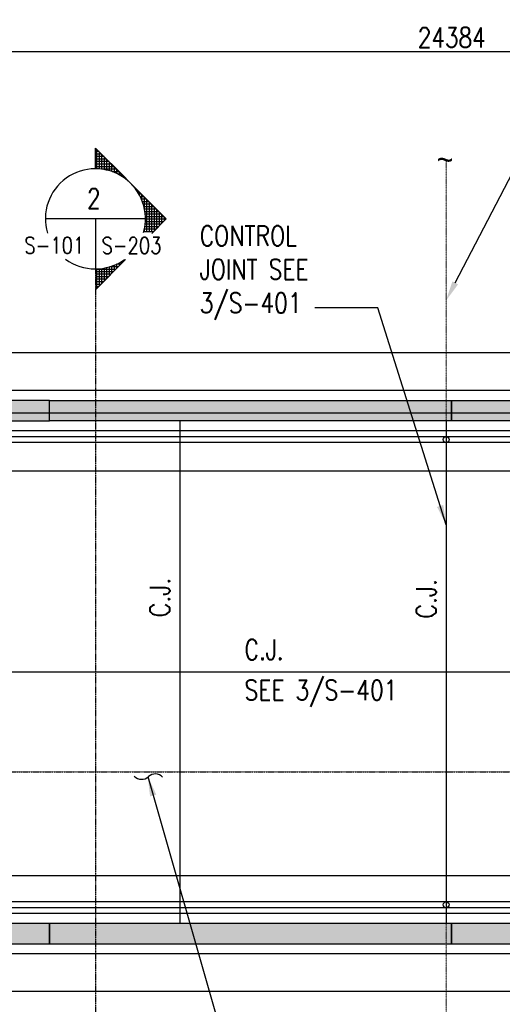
# Model space of a CAD drawing. Header units: millimetres. Extents: x -8117 to 700512, y -5118 to 30771.
# Tile 31 of 44: x 8980 to 16296, y 6848 to 21768. Entities that reach past the tile are written whole.
import ezdxf
from ezdxf import colors
from ezdxf.entities.mleader import LeaderData, LeaderLine
from ezdxf.enums import TextEntityAlignment as Align
from ezdxf.math import Vec2, Vec3

# ---------------------------------------------------------------- set-up
doc = ezdxf.new("R2010")
doc.units = ezdxf.units.MM
for name, pattern in [('CENTER2', [1.125, 0.75, -0.125, 0.125, -0.125]), ('HIDDEN', [0.375, 0.25, -0.125]), ('HIDDEN2', [0.1875, 0.125, -0.0625]), ('PHANTOM2', [1.25, 0.625, -0.125, 0.125, -0.125, 0.125, -0.125])]:
    doc.linetypes.add(name, pattern=pattern)
for name, color, linetype in [('G-ANNO-TTLB-TEXT', 3, 'Continuous'), ('S-ANNO-DIMS', 2, 'Continuous'), ('S-ANNO-SYMB', 4, 'Continuous'), ('S-ANNO-SYMB_5', 3, 'Continuous'), ('S-FNDN-FTNG', 2, 'HIDDEN'), ('S-FNDN-PDST', 1, 'Continuous'), ('S-FNDN-TEXT', 3, 'Continuous'), ('S-FNDN-WALL-CONC', 4, 'Continuous'), ('S-FNDN-WALL-PATT', 1, 'Continuous')]:
    doc.layers.add(name, color=color, linetype=linetype)
doc.layers.add('S-SDEL-HIDD', color=8, linetype='HIDDEN2', lineweight=9)
doc.styles.add('BASE48', font='romans.shx', dxfattribs={"width": 0.8})
doc.styles.add('ROMANS', font='ROMANS.shx', dxfattribs={"width": 0.8})
doc.styles.get("Standard").update_dxf_attribs({"font": 'romans.shx', "width": 0.8, "height": 3})
doc.styles.add('SX-FRAC', font='SX-FRAC.shx', dxfattribs={"width": 0.9, "height": 14})
doc.styles.add('Text', font='romans.shx', dxfattribs={"width": 0.8, "height": 3})
doc.dimstyles.new('Annotative', dxfattribs={"dimscale": 0, "dimtxt": 2.5, "dimasz": 2.5, "dimexe": 1.25, "dimexo": 0.625, "dimtad": 1, "dimdec": 0, "dimzin": 9, "dimdsep": 32, "dimtxsty": 'Standard', "dimcen": 2.5, "dimadec": 0, "dimazin": 0, "dimtfac": 1, "dimtdec": 0, "dimtmove": 1, "dimatfit": 3, "dimfxl": 1, "dimarcsym": 0})
doc.dimstyles.new('DIM48', dxfattribs={"dimscale": 48, "dimtxt": 0.125, "dimasz": 0.09375, "dimexe": 0.0625, "dimexo": 0.0625, "dimgap": 0.0625, "dimtad": 1, "dimdec": 4, "dimzin": 3, "dimdsep": 46, "dimlunit": 4, "dimtxsty": 'BASE48', "dimblk": 'ARCHTICK', "dimcen": 0.09, "dimdle": 0.0625, "dimclrd": 256, "dimclre": 256, "dimclrt": 4, "dimadec": 0, "dimazin": 0, "dimtfac": 1, "dimtdec": 4, "dimtmove": 0, "dimatfit": 2, "dimfxl": 1, "dimfrac": 2, "dimtolj": 1, "dimtzin": 0, "dimlwd": -1, "dimlwe": -1, "dimarcsym": 0})

# ---------------------------------------------------------------- blocks, each defined once
blk = doc.blocks.new('*X46')
at = {"color": 0}
for p, q in [((-348.85, 669.58), (-348.85, 672.65)), ((-348.8, 672.7), (-348.63, 672.7)), ((-350.44, 669.38), (-350.44, 671.07)), ((-350.39, 671.12), (-348.63, 671.12)), ((-350.04, 669.46), (-350.04, 671.46)), ((-349.99, 671.51), (-348.63, 671.51)), ((-349.65, 669.52), (-349.65, 671.86)), ((-349.6, 671.91), (-348.63, 671.91)), ((-349.25, 669.56), (-349.25, 672.26)), ((-349.2, 672.31), (-348.63, 672.31)), ((-351.98, 669.53), (-349.6, 669.53)), ((-351.63, 669), (-351.63, 669.87)), ((-351.58, 669.92), (-348.63, 669.92)), ((-351.23, 669.15), (-351.23, 670.27)), ((-351.18, 670.32), (-348.63, 670.32)), ((-350.84, 669.27), (-350.84, 670.67)), ((-350.79, 670.72), (-348.63, 670.72)), ((-353.57, 667.94), (-353.47, 667.94)), ((-353.22, 668.13), (-353.22, 668.29)), ((-353.17, 668.34), (-352.91, 668.34)), ((-352.82, 668.39), (-352.82, 668.68)), ((-352.77, 668.73), (-352.21, 668.73)), ((-352.43, 668.62), (-352.43, 669.08)), ((-352.37, 669.13), (-351.28, 669.13)), ((-352.03, 668.82), (-352.03, 669.48)), ((-354.01, 667.48), (-354.01, 667.49)), ((-353.96, 667.54), (-353.95, 667.54)), ((-353.62, 667.83), (-353.62, 667.89)), ((-356.39, 663.3), (-356.39, 665.11)), ((-356.34, 665.16), (-355.75, 665.16)), ((-356, 664.61), (-356, 665.51)), ((-355.95, 665.56), (-355.54, 665.56)), ((-355.6, 665.45), (-355.6, 665.91)), ((-355.55, 665.96), (-355.3, 665.96)), ((-355.2, 666.1), (-355.2, 666.3)), ((-355.15, 666.35), (-355.02, 666.35)), ((-357.98, 659.78), (-357.98, 663.52)), ((-357.93, 663.57), (-356.33, 663.57)), ((-357.58, 659.53), (-357.58, 663.92)), ((-357.53, 663.97), (-356.22, 663.97)), ((-357.19, 659.53), (-357.19, 664.32)), ((-357.14, 664.37), (-356.09, 664.37)), ((-356.79, 659.53), (-356.79, 664.72)), ((-356.74, 664.77), (-355.93, 664.77)), ((-359.57, 661.36), (-359.57, 661.94)), ((-359.52, 661.99), (-356.56, 661.99)), ((-359.17, 660.97), (-359.17, 662.33)), ((-359.12, 662.38), (-356.53, 662.38)), ((-358.77, 660.57), (-358.77, 662.73)), ((-358.72, 662.78), (-356.49, 662.78)), ((-358.38, 660.17), (-358.38, 663.13)), ((-358.33, 663.18), (-356.42, 663.18)), ((-359.8, 661.59), (-356.57, 661.59)), ((-359.4, 661.19), (-356.55, 661.19)), ((-359, 660.8), (-356.52, 660.8)), ((-358.6, 660.4), (-356.47, 660.4)), ((-358.21, 660), (-356.39, 660)), ((-357.81, 659.61), (-356.3, 659.61)), ((-356.39, 659.53), (-356.39, 660)), ((-353.22, 655.01), (-353.22, 655.06)), ((-353.05, 654.84), (-352.71, 654.84)), ((-352.82, 654.62), (-352.82, 654.91)), ((-352.65, 654.45), (-351.96, 654.45)), ((-352.43, 654.22), (-352.43, 654.68)), ((-352.25, 654.05), (-350.92, 654.05)), ((-352.03, 653.82), (-352.03, 654.48)), ((-351.63, 653.43), (-351.63, 654.3)), ((-351.23, 653.03), (-351.23, 654.15)), ((-350.84, 652.63), (-350.84, 654.03)), ((-350.44, 652.24), (-350.44, 653.92)), ((-351.86, 653.65), (-348.63, 653.65)), ((-351.46, 653.26), (-348.63, 653.26)), ((-351.06, 652.86), (-348.63, 652.86)), ((-350.67, 652.46), (-348.63, 652.46)), ((-350.04, 651.84), (-350.04, 653.84)), ((-349.65, 651.44), (-349.65, 653.78)), ((-349.25, 651.05), (-349.25, 653.74)), ((-348.85, 650.65), (-348.85, 653.72)), ((-350.27, 652.07), (-348.63, 652.07)), ((-349.87, 651.67), (-348.63, 651.67)), ((-349.48, 651.27), (-348.63, 651.27)), ((-349.08, 650.88), (-348.63, 650.88)), ((-348.68, 650.48), (-348.63, 650.48))]:
    blk.add_line(p, q, dxfattribs=at)
blk = doc.blocks.new('BSTAGRT')
for p, q in [((961.83, 358.46), (946.65, 358.46)), ((954.24, 358.46), (954.24, 350.87))]:
    blk.add_line(p, q)
for points in [[(954.24, 366.05), (954.24, 369.19), (958.88, 364.55)], [(962.77, 356.26), (964.98, 358.46), (954.24, 369.19), (954.24, 366.05)], [(954.24, 347.72), (958.82, 352.3)]]:
    blk.add_lwpolyline(points)
for start, end in [(344.1382, 196.4752), (233.5396, 305.7421)]:
    blk.add_arc((954.24, 358.46), 7.59, start, end)
at = {"xscale": -0.9560765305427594, "yscale": 0.9560765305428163, "zscale": 0.9560765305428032}
blk.add_blockref('*X46', (620.93, -274.13), dxfattribs=at)
at = {"style": 'ROMANS', "width": 0.8, "flags": 8}
blk.add_attdef('REF_NUM', text='', height=3.23, dxfattribs=at).set_placement((954, 360.04), align=Align.CENTER)
blk.add_attdef('SHT_FROM', text='', height=3.23, dxfattribs=at).set_placement((952.55, 353.21), align=Align.RIGHT)
blk.add_attdef('SHT_TO', (955.17, 353.18), '', height=3.23, dxfattribs=at)
blk = doc.blocks.new('*D52')
at = {"layer": 'Defpoints', "color": 0, "transparency": 16777216}
for p in [(27724, 21285), (3334, 16910), (27724, 15995)]:
    blk.add_point(p, dxfattribs=at)
at = {"layer": 'S-ANNO-DIMS', "color": 0, "lineweight": -2, "transparency": 16777216}
for p, q in [((3334, 16973), (3334, 21410)), ((27724, 16058), (27724, 21410)), ((3584, 21285), (27474, 21285))]:
    blk.add_line(p, q, dxfattribs=at)
at = {"layer": 'S-ANNO-DIMS', "color": 0, "transparency": 16777216}
for points in [[(3584, 21327), (3584, 21244), (3334, 21285)], [(27474, 21327), (27474, 21244), (27724, 21285)]]:
    blk.add_solid(points, dxfattribs=at)
at = {"layer": 'S-ANNO-DIMS', "color": 0, "transparency": 16777216, "insert": (15529, 21498), "char_height": 300, "attachment_point": 5}
blk.add_mtext('24384', dxfattribs=at)

msp = doc.modelspace()

# ---------------------------------------------------------------- hatches: boundary and pattern name
at = {"layer": 'S-FNDN-WALL-PATT'}
h = msp.add_hatch(dxfattribs=at)
h.set_pattern_fill('AR-CONC', color=256, scale=75, style=0)
h.set_pattern_definition([(50, (-0.45, -3e-11), (537.945, -47.064), [56.25, -618.75]), (355, (-0.45, -3e-11), (-104.0635, 564.144), [45, -495]), (100.4514, (44.4, -3.9), (433.882, 517.08), [47.805, -525.857]), (46.1842, (-0.45, 150), (800.431, -124.139), [84.375, -928.125]), (96.6356, (66.25, 139.66), (700.997, 730.588), [71.708, -788.785]), (351.1842, (-0.45, 150), (700.996, 730.59), [67.5, -742.5]), (21, (74.55, 112.5), (447.68, -301.964), [56.25, -618.75]), (326, (74.55, 112.5), (182.4865, 543.863), [45, -495]), (71.4514, (111.86, 87.34), (630.167, 241.898), [47.805, -525.857]), (37.5, (-0.45, -3e-11), (9.1199, 249.6704), [0, -489, 0, -502.5, 0, -496.875]), (7.5, (-0.45, -3e-11), (197.3022, 295.8088), [0, -286.5, 0, -477.75, 0, -189.375]), (327.5, (-167.7, -3e-11), (400.3668, -16.9162), [0, -187.5, 0, -585, 0, -776.25]), (317.5, (-242.7, -3e-11), (437.3896, 75.0787), [0, -243.75, 0, -388.5, 0, -551.25])])
h.paths.add_polyline_path([(21621.9, 15995.3), (27717.9, 15995.3), (27717.9, 15690.3), (21621.9, 15690.3)])
h.paths.add_polyline_path([(15525.9, 15995.3), (21621.9, 15995.3), (21621.9, 15690.3), (15525.9, 15690.3)])
h.paths.add_polyline_path([(9429.9, 15995.3), (15525.9, 15995.3), (15525.9, 15690.3), (9429.9, 15690.3)])
h.paths.add_polyline_path([(3333.9, 15690.3), (9429.9, 15690.3), (9429.9, 15995.3), (3333.9, 15995.3)])
h = msp.add_hatch(dxfattribs=at)
h.set_pattern_fill('AR-CONC', color=256, scale=75, style=0)
h.set_pattern_definition([(50, (-0.45, -3e-11), (537.945, -47.064), [56.25, -618.75]), (355, (-0.45, -3e-11), (-104.064, 564.144), [45, -495]), (100.4514, (44.4, -3.9), (433.882, 517.08), [47.805, -525.857]), (46.1842, (-0.45, 150), (800.431, -124.14), [84.375, -928.125]), (96.6356, (66.25, 139.66), (700.997, 730.588), [71.708, -788.785]), (351.1842, (-0.45, 150), (700.996, 730.59), [67.5, -742.5]), (21, (74.55, 112.5), (447.68, -301.964), [56.25, -618.75]), (326, (74.55, 112.5), (182.486, 543.863), [45, -495]), (71.4514, (111.86, 87.34), (630.167, 241.898), [47.805, -525.857]), (37.5, (-0.45, -3e-11), (9.1199, 249.6704), [0, -489, 0, -502.5, 0, -496.875]), (7.5, (-0.45, -3e-11), (197.3022, 295.8088), [0, -286.5, 0, -477.75, 0, -189.375]), (327.5, (-167.7, -3e-11), (400.3668, -16.9162), [0, -187.5, 0, -585, 0, -776.25]), (317.5, (-242.7, -3e-11), (437.3896, 75.0787), [0, -243.75, 0, -388.5, 0, -551.25])])
h.paths.add_polyline_path([(3333.9, 7765.3), (9429.9, 7765.3), (9429.9, 8070.3), (3333.9, 8070.3)])
h.paths.add_polyline_path([(9429.9, 7765.3), (15525.9, 7765.3), (15525.9, 8070.3), (9429.9, 8070.3)])
h.paths.add_polyline_path([(15525.9, 7765.3), (21622.8, 7765.3), (21621.9, 8070.3), (15525.9, 8070.3)])
h.paths.add_polyline_path([(21622.8, 7765.3), (27717.9, 7765.3), (27717.9, 8070.3), (21621.9, 8070.3)])

# ---------------------------------------------------------------- linework, layer by layer
at = {"layer": 'Defpoints', "linetype": 'CENTER2'}
for p, q in [((27946.9, 15804.5), (3319.3, 15804.5)), ((29735.9, 11880.3), (-8116.6, 11880.3))]:
    msp.add_line(p, q, dxfattribs=at)
at = {"layer": 'S-ANNO-DIMS'}
for centre, start, end in [((10828.7, 10409.3), 222.77464, 312.77464), ((11035.2, 10186.2), 42.77464, 132.77464)]:
    msp.add_arc(centre, 152, start, end, dxfattribs=at)
at = {"layer": 'S-ANNO-SYMB_5', "linetype": 'PHANTOM2', "ltscale": 25}
for p, q in [((10127.8, 17990.9), (10127.8, 5717.2)), ((-252.3, 10369.8), (30113, 10369.8))]:
    msp.add_line(p, q, dxfattribs=at)
at = {"layer": 'S-FNDN-FTNG', "ltscale": 25}
for p, q in [((28746.9, 16719.3), (6833.9, 16719.3)), ((26993.9, 14928.5), (6533.9, 14928.5)), ((26993.9, 8794.3), (6533.9, 8794.3)), ((28746.9, 7041.3), (6533.9, 7041.3))]:
    msp.add_line(p, q, dxfattribs=at)
at = {"layer": 'S-FNDN-PDST'}
for p, q in [((28174.9, 16147.7), (3333.9, 16147.7)), ((27565.7, 15538.5), (3333.9, 15538.5)), ((27454.2, 15449.2), (3415, 15449)), ((27454.2, 15360.2), (3415, 15360)), ((27454.2, 8400.3), (6372.6, 8400.5)), ((27565.9, 8222.2), (3333.9, 8222.2)), ((27454.2, 8311.4), (6372.6, 8311.5)), ((28174.9, 7613.4), (3333.9, 7613.4))]:
    msp.add_line(p, q, dxfattribs=at)
at = {"layer": 'S-FNDN-PDST', "linetype": 'Continuous'}
for p, q in [((11407.1, 15690.3), (11407.1, 8070.3)), ((15443.6, 15690.3), (15443.6, 8070.3)), ((27565.9, 11880.3), (3333.9, 11880.3))]:
    msp.add_line(p, q, dxfattribs=at)
at = {"layer": 'S-FNDN-PDST'}
for centre in [(15443.6, 15404.6), (15443.6, 8356)]:
    msp.add_circle(centre, 44.5, dxfattribs=at)
at = {"layer": 'S-FNDN-WALL-CONC'}
for points in [[(3333.9, 15690.3), (9429.9, 15690.3), (9429.9, 15995.3), (3333.9, 15995.3)], [(9429.9, 15995.3), (15525.9, 15995.3), (15525.9, 15690.3), (9429.9, 15690.3)], [(15525.9, 15995.3), (21621.9, 15995.3), (21621.9, 15690.3), (15525.9, 15690.3)], [(3333.9, 7765.3), (9429.9, 7765.3), (9429.9, 8070.3), (3333.9, 8070.3)], [(9429.9, 7765.3), (15525.9, 7765.3), (15525.9, 8070.3), (9429.9, 8070.3)], [(15525.9, 7765.3), (21622.8, 7765.3), (21621.9, 8070.3), (15525.9, 8070.3)]]:
    msp.add_lwpolyline(points, close=True, dxfattribs=at)
at = {"layer": 'S-SDEL-HIDD', "ltscale": 15}
for p, q in [((15443.6, 15404.6), (15443.6, 19624.1)), ((15443.6, 8356), (15443.6, 4136.5))]:
    msp.add_line(p, q, dxfattribs=at)

# ---------------------------------------------------------------- block references
at = {"layer": 'S-ANNO-SYMB'}
ref = msp.add_blockref('BSTAGRT', (-85296.4, -17095.9), dxfattribs=dict(at, xscale=99.9998000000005, yscale=99.9998000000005, zscale=99.9998000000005))
ref.add_attrib('SHT_TO', 'S-203', (10220.8, 18221.7), dxfattribs={"layer": '0', "color": 4, "height": 250, "style": 'ROMANS', "width": 0.8})
ref.add_attrib('SHT_FROM', 'S-101', dxfattribs={"layer": '0', "color": 4, "height": 250, "style": 'ROMANS', "width": 0.8}).set_placement((9958.8, 18224.9), align=Align.RIGHT)
ref.add_attrib('REF_NUM', '2', dxfattribs={"layer": '0', "color": 4, "height": 300, "style": 'ROMANS', "width": 0.8}).set_placement((10103.1, 18908.4), align=Align.CENTER)

# ---------------------------------------------------------------- texts
at = {"layer": 'S-FNDN-TEXT', "insert": (11708, 18644.4), "char_height": 304.8, "width": 11328.113, "attachment_point": 1, "style": 'BASE48'}
msp.add_mtext('CONTROL \\PJOINT SEE \\P3/S-401', dxfattribs=at)
at = {"layer": 'S-FNDN-TEXT', "linetype": 'Continuous', "char_height": 304.8, "width": 11328.113, "attachment_point": 1, "rotation": 90, "style": 'BASE48'}
for insert in [(10951, 12714.7), (14987.6, 12695)]:
    msp.add_mtext('C.J.', dxfattribs=dict(at, insert=insert))
at = {"layer": 'S-FNDN-TEXT', "linetype": 'Continuous', "char_height": 304.8, "width": 11328.113, "attachment_point": 1, "style": 'BASE48'}
for s, insert in [('C.J.', (12387.2, 12374.6)), ('SEE 3/S-401', (12387.2, 11760.9))]:
    msp.add_mtext(s, dxfattribs=dict(at, insert=insert))
at = {"layer": 'S-SDEL-HIDD', "style": 'SX-FRAC', "width": 0.9}
msp.add_text('~', height=355.6, dxfattribs=at).set_placement((15302.3, 19473.7))

# ---------------------------------------------------------------- dimensions: what is measured, and where the dimension line sits
at = {"layer": 'S-ANNO-DIMS', "color": 2}
dim = msp.add_linear_dim(base=(27723.8, 21285.5), p1=(3333.9, 16910.3), p2=(27723.8, 15995.3), text='24384', dimstyle='Annotative', dxfattribs=at)
dim.commit()
dim.dimension.update_dxf_attribs({"geometry": '*D52', "text_midpoint": (15528.8, 21498)})

# ---------------------------------------------------------------- leaders
at = {"layer": 'G-ANNO-TTLB-TEXT'}
ml = msp.add_multileader_mtext('Standard', dxfattribs=at)
ml.set_content('{\\C256;50mm PVC DRAIN WITH SCREENS\\PAND LINE TO CONNECT TO FOUNDATION DRAIN}', color=3, style='Text')
ml.set_leader_properties(color=2)
ml.build(insert=Vec2(0, 0))
ml.multileader.update_dxf_attribs({"text_right_attachment_type": 3, "dogleg_length": 3, "arrow_head_size": 300, "scale": 100})
ctx = ml.context
ctx.base_point, ctx.scale, ctx.char_height, ctx.arrow_head_size, ctx.landing_gap_size, ctx.plane_origin = Vec3(18332.6, 22495.9), 100, 300, 300, 150, Vec3(15443.6, 17514.3)
ctx.right_attachment = 3
notes = []
notes.append((ctx, [(0, (1, 1, 0), (18032.6, 22495.9), (1, 0), 300, [(0, [(15443.6, 17514.3)], 0, [])])]))
ctx.mtext.insert, ctx.mtext.width, ctx.mtext.flow_direction = Vec3(18482.6, 22645.9), 6820.293, 5
at = {"layer": 'S-ANNO-DIMS'}
for points in [[(15443.6, 14112.9), (14407.9, 17401.2), (13453.4, 17401.2)], [(10920.9, 10300.2), (11967.5, 6644.9), (12547.9, 6644.9)]]:
    msp.add_leader(points, dimstyle='DIM48', override={"dimscale": 100, "dimtxt": 3, "dimasz": 3, "dimexe": 1.58, "dimexo": 1.58, "dimgap": 1.58, "dimtad": 0, "dimtoh": 1, "dimdec": 0, "dimlunit": 2, "dimdle": 0, "dimclrd": 2, "dimclre": 2, "dimtfac": 0.7, "dimtdec": 0, "dimtix": 1, "dimtmove": 1}, dxfattribs=at)
for ctx, leaders in notes:
    for number, flags, end, landing, length, lines in leaders:
        leader = LeaderData()
        leader.index, (leader.has_last_leader_line, leader.has_dogleg_vector, leader.attachment_direction) = number, flags
        leader.last_leader_point, leader.dogleg_vector, leader.dogleg_length = Vec3(end), Vec3(landing), length
        for number, points, colour, breaks in lines:
            line = LeaderLine()
            line.index, line.vertices, line.color, line.breaks = number, Vec3.list(points), colors.encode_raw_color(colour), breaks
            leader.lines.append(line)
        ctx.leaders.append(leader)

doc.saveas('drawing.dxf')
